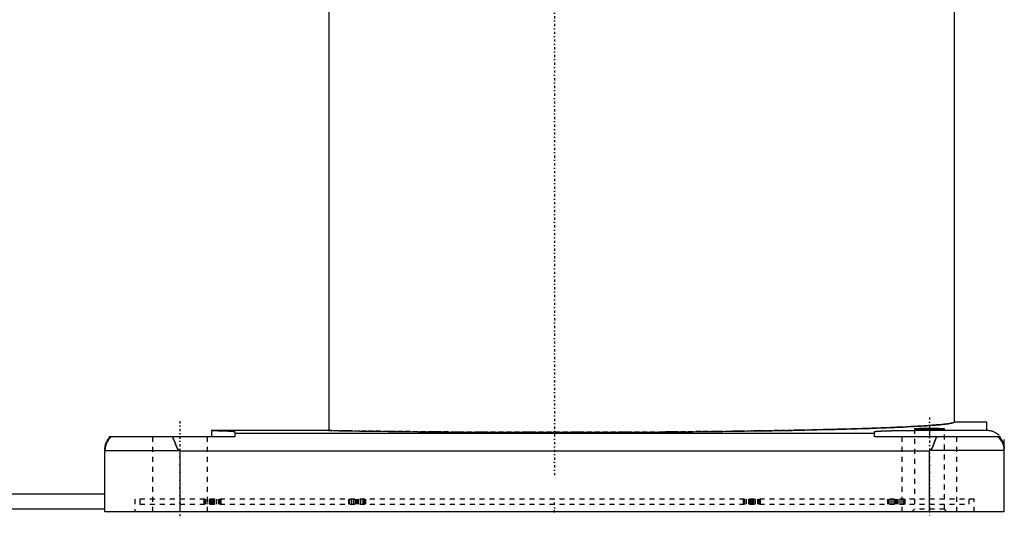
# Model space of a CAD drawing. Extents: x -216 to 565, y -1 to 791.
# Tile 2 of 12: x -107 to 90, y -1 to 99. Entities that reach past the tile are written whole.
import ezdxf

# ---------------------------------------------------------------- set-up
doc = ezdxf.new("R2010")
doc.units = 0
doc.linetypes.add('CENTER', pattern=[1.5, 0.45, -0.5, 0.05, -0.5])
doc.linetypes.add('DASHED', pattern=[2, 1, -1])
for name, color, linetype in [('AM_0', 7, 'CONTINUOUS'), ('AM_3', 7, 'DASHED'), ('AM_7', 7, 'CENTER')]:
    doc.layers.add(name, color=color, linetype=linetype)

msp = doc.modelspace()

# ---------------------------------------------------------------- linework, layer by layer
at = {"layer": 'AM_0', "color": 7, "linetype": 'CONTINUOUS'}
for p, q in [((80, 18), (80, 168.5)), ((-45.21, 114.38), (-45.21, 16.27)), ((80, 18), (86.5, 18)), ((86.5, 16.32), (86.5, 18)), ((-45.21, 16.27), (-68.68, 16.27)), ((-68.68, 16.27), (-68.68, 15)), ((-64, 16.04), (-64, 15)), ((64, 15), (64, 16.04)), ((75, 16.32), (75, 15)), ((75, 16.32), (86.5, 16.32)), ((-64, 15), (-89.2, 15)), ((-64, 15.73), (64, 15.73)), ((89.24, 15), (64, 15)), ((90, 0), (90, 14.5)), ((-90, 0), (-90, 12.77)), ((-90, 12.3), (-75.14, 12.3)), ((-75.14, 12.3), (-75, 12.23)), ((-75, 12.23), (-75, 0)), ((-75, 12.23), (75, 12.23)), ((75, 12.23), (75.14, 12.3)), ((75, 0), (75, 12.23)), ((90, 12.3), (75.14, 12.3)), ((-90, 3.5), (-157.5, 3.5)), ((-90, 0.5), (-157.5, 0.5)), ((90, 0), (-90, 0))]:
    msp.add_line(p, q, dxfattribs=at)
for points in [[(-45.21, 16.27, 0), (-44.54, 16.26, 0), (-43.2, 16.24, 0), (-41.84, 16.21, 0), (-41.15, 16.2, 0), (-40.46, 16.19, 0), (-39.06, 16.17, 0), (-37.65, 16.15, 0), (-36.22, 16.13, 0), (-34.78, 16.11, 0), (-33.33, 16.1, 0), (-32.59, 16.09, 0), (-31.86, 16.08, 0), (-30.38, 16.06, 0), (-28.88, 16.05, 0), (-27.38, 16.03, 0), (-25.86, 16.02, 0), (-24.33, 16, 0), (-23.57, 16, 0), (-22.8, 15.99, 0), (-21.25, 15.98, 0), (-19.7, 15.97, 0), (-18.91, 15.96, 0), (-18.13, 15.96, 0), (-16.56, 15.95, 0), (-14.99, 15.94, 0), (-14.19, 15.94, 0), (-13.4, 15.93, 0), (-11.81, 15.93, 0), (-10.22, 15.92, 0), (-8.62, 15.92, 0), (-7.02, 15.91, 0), (-5.42, 15.91, 0), (-4.62, 15.91, 0), (-3.81, 15.91, 0), (-2.21, 15.91, 0), (-0.6, 15.91, 0), (1.01, 15.91, 0), (2.62, 15.91, 0), (4.22, 15.91, 0), (5.03, 15.91, 0), (5.83, 15.91, 0), (7.43, 15.91, 0), (9.03, 15.92, 0), (10.63, 15.92, 0), (12.22, 15.93, 0), (13.81, 15.94, 0), (14.6, 15.94, 0), (15.39, 15.94, 0), (16.96, 15.95, 0), (18.53, 15.96, 0), (20.09, 15.97, 0), (21.65, 15.98, 0), (23.19, 16, 0), (23.96, 16, 0), (24.72, 16.01, 0), (26.25, 16.02, 0), (27.76, 16.04, 0), (29.27, 16.05, 0), (30.76, 16.07, 0), (32.24, 16.08, 0), (32.97, 16.09, 0), (33.7, 16.1, 0), (35.15, 16.12, 0), (36.59, 16.14, 0), (37.3, 16.15, 0), (38.01, 16.16, 0), (39.42, 16.18, 0), (40.81, 16.2, 0), (41.5, 16.21, 0), (42.19, 16.22, 0), (43.55, 16.24, 0), (44.89, 16.27, 0), (46.21, 16.29, 0), (47.51, 16.31, 0), (48.8, 16.34, 0), (49.43, 16.35, 0), (50.06, 16.37, 0), (51.31, 16.39, 0), (52.53, 16.42, 0), (53.73, 16.45, 0), (54.91, 16.48, 0), (56.07, 16.51, 0), (56.64, 16.52, 0), (57.21, 16.54, 0), (58.32, 16.57, 0), (59.41, 16.6, 0), (60.47, 16.63, 0), (61.51, 16.66, 0), (62.53, 16.69, 0), (63.03, 16.71, 0), (63.52, 16.73, 0), (64.49, 16.76, 0), (65.42, 16.79, 0), (66.34, 16.83, 0), (67.22, 16.86, 0), (68.08, 16.9, 0), (68.5, 16.92, 0), (68.91, 16.94, 0), (69.71, 16.97, 0), (70.49, 17.01, 0), (71.24, 17.05, 0), (71.95, 17.08, 0), (72.64, 17.12, 0), (72.97, 17.14, 0), (73.3, 17.16, 0), (73.93, 17.2, 0), (74.53, 17.24, 0), (74.82, 17.26, 0), (75.1, 17.28, 0), (75.64, 17.32, 0), (76.15, 17.36, 0), (76.39, 17.38, 0), (76.62, 17.4, 0), (77.07, 17.44, 0), (77.49, 17.48, 0), (77.87, 17.52, 0), (78.22, 17.56, 0), (78.55, 17.6, 0), (78.69, 17.62, 0), (78.83, 17.64, 0), (79.09, 17.69, 0), (79.32, 17.73, 0), (79.51, 17.77, 0), (79.67, 17.81, 0), (79.8, 17.85, 0), (79.85, 17.87, 0), (79.9, 17.89, 0), (79.96, 17.94, 0), (80, 17.98, 0), (80, 18, 0)], [(-68.68, 16.27, 0), (-68.44, 16.27, 0), (-67.98, 16.26, 0), (-67.54, 16.25, 0), (-67.32, 16.24, 0), (-67.12, 16.24, 0), (-66.72, 16.23, 0), (-66.35, 16.21, 0), (-66, 16.2, 0), (-65.67, 16.19, 0), (-65.38, 16.18, 0), (-65.24, 16.17, 0), (-65.11, 16.16, 0), (-64.87, 16.15, 0), (-64.65, 16.13, 0), (-64.47, 16.12, 0), (-64.31, 16.1, 0), (-64.19, 16.09, 0), (-64.14, 16.08, 0), (-64.1, 16.07, 0), (-64.04, 16.06, 0), (-64, 16.04, 0), (-64, 16.04, 0)], [(64, 16.04, 0), (64, 16.04, 0), (64, 16.04, 0), (64.01, 16.05, 0), (64.01, 16.05, 0), (64.01, 16.05, 0), (64.02, 16.05, 0), (64.04, 16.06, 0), (64.05, 16.06, 0), (64.07, 16.07, 0), (64.08, 16.07, 0), (64.09, 16.07, 0), (64.1, 16.08, 0), (64.13, 16.08, 0), (64.15, 16.08, 0), (64.18, 16.09, 0), (64.21, 16.09, 0), (64.24, 16.1, 0), (64.26, 16.1, 0), (64.28, 16.1, 0), (64.32, 16.1, 0), (64.35, 16.11, 0), (64.37, 16.11, 0), (64.4, 16.11, 0), (64.44, 16.12, 0), (64.49, 16.12, 0), (64.51, 16.12, 0), (64.53, 16.12, 0), (64.58, 16.13, 0), (64.64, 16.13, 0), (64.69, 16.14, 0), (64.75, 16.14, 0), (64.81, 16.14, 0), (64.84, 16.15, 0), (64.87, 16.15, 0), (64.93, 16.15, 0), (65, 16.16, 0), (65.06, 16.16, 0), (65.13, 16.16, 0), (65.21, 16.17, 0), (65.24, 16.17, 0), (65.28, 16.17, 0), (65.36, 16.17, 0), (65.43, 16.18, 0), (65.51, 16.18, 0), (65.6, 16.19, 0), (65.68, 16.19, 0), (65.72, 16.19, 0), (65.77, 16.19, 0), (65.85, 16.2, 0), (65.94, 16.2, 0), (66.04, 16.2, 0), (66.13, 16.21, 0), (66.22, 16.21, 0), (66.27, 16.21, 0), (66.32, 16.21, 0), (66.42, 16.22, 0), (66.52, 16.22, 0), (66.63, 16.22, 0), (66.73, 16.23, 0), (66.84, 16.23, 0), (66.89, 16.23, 0), (66.94, 16.23, 0), (67.05, 16.24, 0), (67.17, 16.24, 0), (67.22, 16.24, 0), (67.28, 16.24, 0), (67.39, 16.24, 0), (67.51, 16.25, 0), (67.57, 16.25, 0), (67.63, 16.25, 0), (67.75, 16.25, 0), (67.87, 16.26, 0), (67.99, 16.26, 0), (68.11, 16.26, 0), (68.24, 16.26, 0), (68.3, 16.26, 0), (68.37, 16.27, 0), (68.5, 16.27, 0), (68.63, 16.27, 0), (68.76, 16.27, 0), (68.89, 16.28, 0), (69.02, 16.28, 0), (69.09, 16.28, 0), (69.16, 16.28, 0), (69.29, 16.28, 0), (69.43, 16.28, 0), (69.57, 16.29, 0), (69.71, 16.29, 0), (69.85, 16.29, 0), (69.92, 16.29, 0), (69.99, 16.29, 0), (70.13, 16.29, 0), (70.28, 16.3, 0), (70.42, 16.3, 0), (70.57, 16.3, 0), (70.72, 16.3, 0), (70.79, 16.3, 0), (70.86, 16.3, 0), (71.01, 16.3, 0), (71.16, 16.31, 0), (71.31, 16.31, 0), (71.46, 16.31, 0), (71.62, 16.31, 0), (71.69, 16.31, 0), (71.77, 16.31, 0), (71.92, 16.31, 0), (72.08, 16.31, 0), (72.15, 16.31, 0), (72.23, 16.31, 0), (72.39, 16.32, 0), (72.54, 16.32, 0), (72.62, 16.32, 0), (72.7, 16.32, 0), (72.85, 16.32, 0), (73.01, 16.32, 0), (73.17, 16.32, 0), (73.33, 16.32, 0), (73.48, 16.32, 0), (73.56, 16.32, 0), (73.64, 16.32, 0), (73.8, 16.32, 0), (73.96, 16.32, 0), (74.12, 16.32, 0), (74.28, 16.32, 0), (74.44, 16.32, 0), (74.52, 16.32, 0), (74.6, 16.32, 0), (74.76, 16.32, 0), (74.92, 16.32, 0), (75, 16.32, 0)], [(72, 16.56, 0), (72, 16.56, 0), (72, 16.56, 0), (72, 16.56, 0), (72, 16.56, 0), (72, 16.56, 0), (72.01, 16.56, 0), (72.01, 16.57, 0), (72.01, 16.57, 0), (72.02, 16.57, 0), (72.02, 16.57, 0), (72.03, 16.57, 0), (72.03, 16.57, 0), (72.03, 16.57, 0), (72.04, 16.57, 0), (72.05, 16.57, 0), (72.06, 16.58, 0), (72.07, 16.58, 0), (72.07, 16.58, 0), (72.08, 16.58, 0), (72.09, 16.58, 0), (72.1, 16.58, 0), (72.1, 16.58, 0), (72.11, 16.58, 0), (72.12, 16.58, 0), (72.13, 16.58, 0), (72.14, 16.58, 0), (72.15, 16.58, 0), (72.16, 16.59, 0), (72.17, 16.59, 0), (72.19, 16.59, 0), (72.2, 16.59, 0), (72.22, 16.59, 0), (72.23, 16.59, 0), (72.24, 16.59, 0), (72.25, 16.59, 0), (72.27, 16.59, 0), (72.29, 16.59, 0), (72.31, 16.59, 0), (72.33, 16.6, 0), (72.34, 16.6, 0), (72.35, 16.6, 0), (72.37, 16.6, 0), (72.39, 16.6, 0), (72.41, 16.6, 0), (72.44, 16.6, 0), (72.46, 16.6, 0), (72.47, 16.6, 0), (72.48, 16.6, 0), (72.51, 16.6, 0), (72.53, 16.6, 0), (72.56, 16.61, 0), (72.58, 16.61, 0), (72.61, 16.61, 0), (72.62, 16.61, 0), (72.63, 16.61, 0), (72.66, 16.61, 0), (72.69, 16.61, 0), (72.72, 16.61, 0), (72.74, 16.61, 0), (72.77, 16.61, 0), (72.79, 16.61, 0), (72.8, 16.61, 0), (72.83, 16.61, 0), (72.86, 16.61, 0), (72.88, 16.62, 0), (72.89, 16.62, 0), (72.93, 16.62, 0), (72.96, 16.62, 0), (72.97, 16.62, 0), (72.99, 16.62, 0), (73.02, 16.62, 0), (73.05, 16.62, 0), (73.09, 16.62, 0), (73.12, 16.62, 0), (73.16, 16.62, 0), (73.17, 16.62, 0), (73.19, 16.62, 0), (73.23, 16.62, 0), (73.26, 16.62, 0), (73.3, 16.62, 0), (73.33, 16.63, 0), (73.37, 16.63, 0), (73.39, 16.63, 0), (73.41, 16.63, 0), (73.44, 16.63, 0), (73.48, 16.63, 0), (73.52, 16.63, 0), (73.56, 16.63, 0), (73.6, 16.63, 0), (73.61, 16.63, 0), (73.63, 16.63, 0), (73.67, 16.63, 0), (73.71, 16.63, 0), (73.75, 16.63, 0), (73.79, 16.63, 0), (73.83, 16.63, 0), (73.85, 16.63, 0), (73.87, 16.63, 0), (73.91, 16.63, 0), (73.95, 16.63, 0), (73.99, 16.63, 0), (74.04, 16.63, 0), (74.08, 16.63, 0), (74.1, 16.63, 0), (74.12, 16.63, 0), (74.16, 16.64, 0), (74.2, 16.64, 0), (74.22, 16.64, 0), (74.24, 16.64, 0), (74.29, 16.64, 0), (74.33, 16.64, 0), (74.35, 16.64, 0), (74.37, 16.64, 0), (74.41, 16.64, 0), (74.46, 16.64, 0), (74.5, 16.64, 0), (74.54, 16.64, 0), (74.59, 16.64, 0), (74.61, 16.64, 0), (74.63, 16.64, 0), (74.67, 16.64, 0), (74.72, 16.64, 0), (74.76, 16.64, 0), (74.8, 16.64, 0), (74.85, 16.64, 0), (74.87, 16.64, 0), (74.89, 16.64, 0), (74.93, 16.64, 0), (74.98, 16.64, 0), (75, 16.64, 0)], [(78, 16.56, 0), (78, 16.56, 0), (78, 16.56, 0), (77.99, 16.55, 0), (77.99, 16.55, 0), (77.98, 16.55, 0), (77.97, 16.55, 0), (77.96, 16.55, 0), (77.95, 16.55, 0), (77.93, 16.54, 0), (77.91, 16.54, 0), (77.9, 16.54, 0), (77.89, 16.54, 0), (77.86, 16.54, 0), (77.83, 16.53, 0), (77.8, 16.53, 0), (77.77, 16.53, 0), (77.74, 16.53, 0), (77.72, 16.53, 0), (77.7, 16.53, 0), (77.66, 16.52, 0), (77.62, 16.52, 0), (77.6, 16.52, 0), (77.58, 16.52, 0), (77.53, 16.52, 0), (77.48, 16.52, 0), (77.46, 16.51, 0), (77.43, 16.51, 0), (77.38, 16.51, 0), (77.33, 16.51, 0), (77.27, 16.51, 0), (77.21, 16.51, 0), (77.15, 16.51, 0), (77.12, 16.5, 0), (77.09, 16.5, 0), (77.03, 16.5, 0), (76.96, 16.5, 0), (76.89, 16.5, 0), (76.83, 16.5, 0), (76.76, 16.5, 0), (76.72, 16.5, 0), (76.68, 16.49, 0), (76.61, 16.49, 0), (76.54, 16.49, 0), (76.46, 16.49, 0), (76.39, 16.49, 0), (76.31, 16.49, 0), (76.27, 16.49, 0), (76.23, 16.49, 0), (76.15, 16.49, 0), (76.07, 16.49, 0), (75.98, 16.49, 0), (75.9, 16.48, 0), (75.82, 16.48, 0), (75.78, 16.48, 0), (75.73, 16.48, 0), (75.65, 16.48, 0), (75.56, 16.48, 0), (75.48, 16.48, 0), (75.39, 16.48, 0), (75.3, 16.48, 0), (75.26, 16.48, 0), (75.22, 16.48, 0), (75.13, 16.48, 0), (75.04, 16.48, 0), (75, 16.48, 0), (74.96, 16.48, 0), (74.87, 16.48, 0), (74.78, 16.48, 0), (74.74, 16.48, 0), (74.7, 16.48, 0), (74.61, 16.48, 0), (74.52, 16.48, 0), (74.44, 16.48, 0), (74.35, 16.48, 0), (74.27, 16.48, 0), (74.22, 16.48, 0), (74.18, 16.48, 0), (74.1, 16.48, 0), (74.02, 16.49, 0), (73.93, 16.49, 0), (73.85, 16.49, 0), (73.77, 16.49, 0), (73.73, 16.49, 0), (73.69, 16.49, 0), (73.61, 16.49, 0), (73.54, 16.49, 0), (73.46, 16.49, 0), (73.39, 16.49, 0), (73.32, 16.49, 0), (73.28, 16.5, 0), (73.24, 16.5, 0), (73.17, 16.5, 0), (73.11, 16.5, 0), (73.04, 16.5, 0), (72.97, 16.5, 0), (72.91, 16.5, 0), (72.88, 16.5, 0), (72.85, 16.51, 0), (72.79, 16.51, 0), (72.73, 16.51, 0), (72.67, 16.51, 0), (72.62, 16.51, 0), (72.57, 16.51, 0), (72.54, 16.51, 0), (72.52, 16.52, 0), (72.47, 16.52, 0), (72.42, 16.52, 0), (72.4, 16.52, 0), (72.38, 16.52, 0), (72.34, 16.52, 0), (72.3, 16.53, 0), (72.28, 16.53, 0), (72.26, 16.53, 0), (72.23, 16.53, 0), (72.2, 16.53, 0), (72.17, 16.53, 0), (72.14, 16.54, 0), (72.11, 16.54, 0), (72.1, 16.54, 0), (72.09, 16.54, 0), (72.07, 16.54, 0), (72.05, 16.55, 0), (72.04, 16.55, 0), (72.03, 16.55, 0), (72.02, 16.55, 0), (72.01, 16.55, 0), (72.01, 16.55, 0), (72, 16.56, 0), (72, 16.56, 0), (72, 16.56, 0)], [(75, 16.64, 0), (75.02, 16.64, 0), (75.07, 16.64, 0), (75.11, 16.64, 0), (75.13, 16.64, 0), (75.15, 16.64, 0), (75.2, 16.64, 0), (75.24, 16.64, 0), (75.28, 16.64, 0), (75.33, 16.64, 0), (75.37, 16.64, 0), (75.39, 16.64, 0), (75.41, 16.64, 0), (75.46, 16.64, 0), (75.5, 16.64, 0), (75.54, 16.64, 0), (75.59, 16.64, 0), (75.63, 16.64, 0), (75.65, 16.64, 0), (75.67, 16.64, 0), (75.71, 16.64, 0), (75.76, 16.64, 0), (75.78, 16.64, 0), (75.8, 16.64, 0), (75.84, 16.64, 0), (75.88, 16.63, 0), (75.9, 16.63, 0), (75.92, 16.63, 0), (75.96, 16.63, 0), (76.01, 16.63, 0), (76.05, 16.63, 0), (76.09, 16.63, 0), (76.13, 16.63, 0), (76.15, 16.63, 0), (76.17, 16.63, 0), (76.21, 16.63, 0), (76.25, 16.63, 0), (76.29, 16.63, 0), (76.33, 16.63, 0), (76.37, 16.63, 0), (76.39, 16.63, 0), (76.4, 16.63, 0), (76.44, 16.63, 0), (76.48, 16.63, 0), (76.52, 16.63, 0), (76.56, 16.63, 0), (76.59, 16.63, 0), (76.61, 16.63, 0), (76.63, 16.63, 0), (76.67, 16.63, 0), (76.7, 16.62, 0), (76.74, 16.62, 0), (76.77, 16.62, 0), (76.81, 16.62, 0), (76.83, 16.62, 0), (76.84, 16.62, 0), (76.88, 16.62, 0), (76.91, 16.62, 0), (76.95, 16.62, 0), (76.98, 16.62, 0), (77.01, 16.62, 0), (77.03, 16.62, 0), (77.04, 16.62, 0), (77.07, 16.62, 0), (77.11, 16.62, 0), (77.12, 16.62, 0), (77.14, 16.61, 0), (77.17, 16.61, 0), (77.2, 16.61, 0), (77.21, 16.61, 0), (77.23, 16.61, 0), (77.26, 16.61, 0), (77.28, 16.61, 0), (77.31, 16.61, 0), (77.34, 16.61, 0), (77.37, 16.61, 0), (77.38, 16.61, 0), (77.39, 16.61, 0), (77.42, 16.61, 0), (77.44, 16.61, 0), (77.47, 16.6, 0), (77.49, 16.6, 0), (77.52, 16.6, 0), (77.53, 16.6, 0), (77.54, 16.6, 0), (77.56, 16.6, 0), (77.59, 16.6, 0), (77.61, 16.6, 0), (77.63, 16.6, 0), (77.65, 16.6, 0), (77.66, 16.6, 0), (77.67, 16.6, 0), (77.69, 16.59, 0), (77.71, 16.59, 0), (77.73, 16.59, 0), (77.75, 16.59, 0), (77.76, 16.59, 0), (77.77, 16.59, 0), (77.78, 16.59, 0), (77.8, 16.59, 0), (77.81, 16.59, 0), (77.83, 16.59, 0), (77.84, 16.59, 0), (77.85, 16.58, 0), (77.86, 16.58, 0), (77.87, 16.58, 0), (77.88, 16.58, 0), (77.89, 16.58, 0), (77.9, 16.58, 0), (77.9, 16.58, 0), (77.91, 16.58, 0), (77.92, 16.58, 0), (77.93, 16.58, 0), (77.93, 16.58, 0), (77.94, 16.58, 0), (77.95, 16.57, 0), (77.96, 16.57, 0), (77.97, 16.57, 0), (77.97, 16.57, 0), (77.97, 16.57, 0), (77.98, 16.57, 0), (77.98, 16.57, 0), (77.99, 16.57, 0), (77.99, 16.57, 0), (77.99, 16.56, 0), (78, 16.56, 0), (78, 16.56, 0), (78, 16.56, 0), (78, 16.56, 0), (78, 16.56, 0), (78, 16.56, 0)], [(86.5, 16.32, 0), (86.58, 16.32, 0), (86.73, 16.32, 0), (86.88, 16.3, 0), (86.96, 16.29, 0), (87.04, 16.28, 0), (87.19, 16.26, 0), (87.34, 16.22, 0), (87.48, 16.18, 0), (87.63, 16.14, 0), (87.78, 16.08, 0), (87.85, 16.05, 0), (87.92, 16.02, 0), (88.06, 15.96, 0), (88.19, 15.89, 0), (88.32, 15.81, 0), (88.45, 15.73, 0), (88.58, 15.64, 0), (88.64, 15.59, 0), (88.7, 15.55, 0), (88.82, 15.45, 0), (88.93, 15.34, 0), (88.99, 15.29, 0)], [(-90, 12.53, 0), (-90, 12.61, 0), (-89.99, 12.76, 0), (-89.98, 12.91, 0), (-89.97, 12.99, 0), (-89.96, 13.06, 0), (-89.93, 13.21, 0), (-89.9, 13.36, 0), (-89.86, 13.51, 0), (-89.82, 13.65, 0), (-89.76, 13.8, 0), (-89.74, 13.87, 0), (-89.71, 13.94, 0), (-89.64, 14.08, 0), (-89.57, 14.21, 0), (-89.5, 14.34, 0), (-89.42, 14.47, 0), (-89.33, 14.6, 0), (-89.28, 14.66, 0), (-89.24, 14.72, 0), (-89.14, 14.83, 0), (-89.04, 14.95, 0), (-88.99, 15, 0)], [(-76.51, 15, 0), (-76.47, 14.94, 0), (-76.39, 14.8, 0), (-76.32, 14.66, 0), (-76.28, 14.58, 0), (-76.25, 14.5, 0), (-76.18, 14.33, 0), (-76.11, 14.15, 0), (-76.04, 13.97, 0), (-75.97, 13.79, 0), (-75.9, 13.6, 0), (-75.86, 13.51, 0), (-75.83, 13.42, 0), (-75.75, 13.24, 0), (-75.68, 13.07, 0), (-75.61, 12.9, 0), (-75.53, 12.76, 0), (-75.48, 12.68, 0), (-75.47, 12.66, 0), (-75.46, 12.64, 0), (-75.45, 12.63, 0), (-75.45, 12.62, 0), (-75.43, 12.6, 0), (-75.42, 12.58, 0), (-75.41, 12.57, 0), (-75.41, 12.56, 0), (-75.39, 12.54, 0), (-75.38, 12.52, 0), (-75.37, 12.51, 0), (-75.37, 12.5, 0), (-75.35, 12.49, 0), (-75.34, 12.47, 0), (-75.33, 12.45, 0), (-75.31, 12.44, 0), (-75.3, 12.42, 0), (-75.29, 12.41, 0), (-75.28, 12.41, 0), (-75.27, 12.39, 0), (-75.25, 12.38, 0), (-75.24, 12.36, 0), (-75.22, 12.35, 0), (-75.2, 12.34, 0), (-75.19, 12.33, 0), (-75.18, 12.33, 0), (-75.17, 12.31, 0), (-75.15, 12.3, 0), (-75.14, 12.3, 0)], [(75.14, 12.3, 0), (75.15, 12.3, 0), (75.16, 12.31, 0), (75.18, 12.32, 0), (75.19, 12.33, 0), (75.2, 12.34, 0), (75.21, 12.35, 0), (75.23, 12.36, 0), (75.25, 12.37, 0), (75.26, 12.39, 0), (75.27, 12.4, 0), (75.28, 12.41, 0), (75.29, 12.41, 0), (75.3, 12.43, 0), (75.32, 12.44, 0), (75.33, 12.46, 0), (75.34, 12.47, 0), (75.36, 12.49, 0), (75.36, 12.5, 0), (75.37, 12.51, 0), (75.38, 12.53, 0), (75.4, 12.54, 0), (75.4, 12.55, 0), (75.41, 12.56, 0), (75.42, 12.58, 0), (75.44, 12.6, 0), (75.44, 12.61, 0), (75.45, 12.62, 0), (75.46, 12.64, 0), (75.48, 12.66, 0), (75.49, 12.69, 0), (75.5, 12.71, 0), (75.52, 12.73, 0), (75.52, 12.74, 0), (75.53, 12.76, 0), (75.54, 12.78, 0), (75.55, 12.8, 0), (75.6, 12.89, 0), (75.67, 13.05, 0), (75.75, 13.23, 0), (75.82, 13.41, 0), (75.86, 13.5, 0), (75.89, 13.59, 0), (75.96, 13.78, 0), (76.03, 13.96, 0), (76.1, 14.14, 0), (76.17, 14.32, 0), (76.25, 14.49, 0), (76.28, 14.57, 0), (76.32, 14.65, 0), (76.39, 14.8, 0), (76.47, 14.94, 0), (76.51, 15, 0)], [(88.99, 15, 0), (89.04, 14.95, 0), (89.14, 14.83, 0), (89.24, 14.72, 0), (89.28, 14.66, 0), (89.33, 14.6, 0), (89.42, 14.47, 0), (89.5, 14.34, 0), (89.57, 14.21, 0), (89.64, 14.08, 0), (89.71, 13.94, 0), (89.74, 13.87, 0), (89.76, 13.8, 0), (89.82, 13.65, 0), (89.86, 13.51, 0), (89.9, 13.36, 0), (89.93, 13.21, 0), (89.96, 13.06, 0), (89.97, 12.99, 0), (89.98, 12.91, 0), (89.99, 12.76, 0), (90, 12.61, 0), (90, 12.53, 0)]]:
    msp.add_polyline3d(points, dxfattribs=at)
for centre, start, end in [((-86.5, 12.3), 129.5177, 180), ((86.5, 12.3), 0, 50.4823)]:
    msp.add_arc(centre, 3.5, start, end, dxfattribs=at)
at = {"layer": 'AM_3', "color": 6, "linetype": 'DASHED'}
for p, q in [((72, 16.59), (72, 0.5)), ((78, 0.5), (78, 16.59)), ((-80.5, 15), (-80.5, 0)), ((-69.5, 0), (-69.5, 15)), ((69.5, 15), (69.5, 0)), ((80.5, 0), (80.5, 15)), ((-84, 2.5), (-84, 0)), ((84, 2.5), (-84, 2.5)), ((-83, 2.5), (-83, 1.5)), ((-70.13, 1.5), (-70.13, 2.5)), ((-69.88, 1.5), (-69.88, 2.5)), ((-69.52, 1.5), (-69.52, 2.5)), ((-69.08, 1.5), (-69.08, 2.5)), ((-68.77, 1.5), (-68.77, 2.5)), ((-68.52, 1.5), (-68.52, 2.5)), ((-68.33, 1.5), (-68.33, 2.5)), ((-68.08, 1.5), (-68.08, 2.5)), ((-67.7, 1.5), (-67.7, 2.5)), ((-67.26, 1.5), (-67.26, 2.5)), ((-66.97, 1.5), (-66.97, 2.5)), ((-66.72, 1.5), (-66.72, 2.5)), ((-41.21, 1.5), (-41.21, 2.5)), ((-40.96, 1.5), (-40.96, 2.5)), ((-40.6, 1.5), (-40.6, 2.5)), ((-40.16, 1.5), (-40.16, 2.5)), ((-39.85, 1.5), (-39.85, 2.5)), ((-39.6, 1.5), (-39.6, 2.5)), ((-39.41, 1.5), (-39.41, 2.5)), ((-39.16, 1.5), (-39.16, 2.5)), ((-38.78, 1.5), (-38.78, 2.5)), ((-38.34, 1.5), (-38.34, 2.5)), ((-38.05, 1.5), (-38.05, 2.5)), ((-37.8, 1.5), (-37.8, 2.5)), ((37.8, 1.5), (37.8, 2.5)), ((38.05, 1.5), (38.05, 2.5)), ((38.41, 1.5), (38.41, 2.5)), ((38.85, 1.5), (38.85, 2.5)), ((39.16, 1.5), (39.16, 2.5)), ((39.41, 1.5), (39.41, 2.5)), ((39.6, 1.5), (39.6, 2.5)), ((39.85, 1.5), (39.85, 2.5)), ((40.23, 1.5), (40.23, 2.5)), ((40.67, 1.5), (40.67, 2.5)), ((40.96, 1.5), (40.96, 2.5)), ((41.21, 1.5), (41.21, 2.5)), ((66.72, 1.5), (66.72, 2.5)), ((66.97, 1.5), (66.97, 2.5)), ((67.33, 1.5), (67.33, 2.5)), ((67.77, 1.5), (67.77, 2.5)), ((68.08, 1.5), (68.08, 2.5)), ((68.33, 1.5), (68.33, 2.5)), ((68.52, 1.5), (68.52, 2.5)), ((68.77, 1.5), (68.77, 2.5)), ((69.15, 1.5), (69.15, 2.5)), ((69.59, 1.5), (69.59, 2.5)), ((69.88, 1.5), (69.88, 2.5)), ((70.13, 1.5), (70.13, 2.5)), ((83, 1.5), (83, 2.5)), ((84, 0), (84, 2.5)), ((-83, 1.5), (83, 1.5)), ((72, 0.5), (71.5, 0)), ((78, 0.5), (72, 0.5)), ((78.5, 0), (78, 0.5))]:
    msp.add_line(p, q, dxfattribs=at)
for points in [[(80, 18, 0), (80, 17.98, 0), (79.96, 17.94, 0), (79.9, 17.89, 0), (79.85, 17.87, 0), (79.8, 17.85, 0), (79.67, 17.81, 0), (79.51, 17.77, 0), (79.32, 17.73, 0), (79.09, 17.69, 0), (78.83, 17.64, 0), (78.69, 17.62, 0), (78.55, 17.6, 0), (78.22, 17.56, 0), (77.87, 17.52, 0), (77.49, 17.48, 0), (77.07, 17.44, 0), (76.62, 17.4, 0), (76.39, 17.38, 0), (76.15, 17.36, 0), (75.64, 17.32, 0), (75.1, 17.28, 0), (74.82, 17.26, 0), (74.53, 17.24, 0), (73.93, 17.2, 0), (73.3, 17.16, 0), (72.97, 17.14, 0), (72.64, 17.12, 0), (71.95, 17.08, 0), (71.24, 17.05, 0), (70.49, 17.01, 0), (69.71, 16.97, 0), (68.91, 16.94, 0), (68.5, 16.92, 0), (68.08, 16.9, 0), (67.22, 16.86, 0), (66.34, 16.83, 0), (65.42, 16.79, 0), (64.49, 16.76, 0), (63.52, 16.73, 0), (63.03, 16.71, 0), (62.53, 16.69, 0), (61.51, 16.66, 0), (60.47, 16.63, 0), (59.41, 16.6, 0), (58.32, 16.57, 0), (57.21, 16.54, 0), (56.64, 16.52, 0), (56.07, 16.51, 0), (54.91, 16.48, 0), (53.73, 16.45, 0), (52.53, 16.42, 0), (51.31, 16.39, 0), (50.06, 16.37, 0), (49.43, 16.35, 0), (48.8, 16.34, 0), (47.51, 16.31, 0), (46.21, 16.29, 0), (44.89, 16.27, 0), (43.55, 16.24, 0), (42.19, 16.22, 0), (41.5, 16.21, 0), (40.81, 16.2, 0), (39.42, 16.18, 0), (38.01, 16.16, 0), (37.3, 16.15, 0), (36.59, 16.14, 0), (35.15, 16.12, 0), (33.7, 16.1, 0), (32.97, 16.09, 0), (32.24, 16.08, 0), (30.76, 16.07, 0), (29.27, 16.05, 0), (27.76, 16.04, 0), (26.25, 16.02, 0), (24.72, 16.01, 0), (23.96, 16, 0), (23.19, 16, 0), (21.65, 15.98, 0), (20.09, 15.97, 0), (18.53, 15.96, 0), (16.96, 15.95, 0), (15.39, 15.94, 0), (14.6, 15.94, 0), (13.81, 15.94, 0), (12.22, 15.93, 0), (10.63, 15.92, 0), (9.03, 15.92, 0), (7.43, 15.91, 0), (5.83, 15.91, 0), (5.03, 15.91, 0), (4.22, 15.91, 0), (2.62, 15.91, 0), (1.01, 15.91, 0), (-0.6, 15.91, 0), (-2.21, 15.91, 0), (-3.81, 15.91, 0), (-4.62, 15.91, 0), (-5.42, 15.91, 0), (-7.02, 15.91, 0), (-8.62, 15.92, 0), (-10.22, 15.92, 0), (-11.81, 15.93, 0), (-13.4, 15.93, 0), (-14.19, 15.94, 0), (-14.99, 15.94, 0), (-16.56, 15.95, 0), (-18.13, 15.96, 0), (-18.91, 15.96, 0), (-19.7, 15.97, 0), (-21.25, 15.98, 0), (-22.8, 15.99, 0), (-23.57, 16, 0), (-24.33, 16, 0), (-25.86, 16.02, 0), (-27.38, 16.03, 0), (-28.88, 16.05, 0), (-30.38, 16.06, 0), (-31.86, 16.08, 0), (-32.59, 16.09, 0), (-33.33, 16.1, 0), (-34.78, 16.11, 0), (-36.22, 16.13, 0), (-37.65, 16.15, 0), (-39.06, 16.17, 0), (-40.46, 16.19, 0), (-41.15, 16.2, 0), (-41.84, 16.21, 0), (-43.2, 16.24, 0), (-44.54, 16.26, 0), (-45.21, 16.27, 0)], [(78, 16.59, 0), (78, 16.59, 0), (78, 16.59, 0), (77.99, 16.59, 0), (77.99, 16.59, 0), (77.98, 16.59, 0), (77.97, 16.6, 0), (77.96, 16.6, 0), (77.95, 16.6, 0), (77.93, 16.6, 0), (77.91, 16.61, 0), (77.9, 16.61, 0), (77.89, 16.61, 0), (77.86, 16.61, 0), (77.83, 16.61, 0), (77.8, 16.61, 0), (77.77, 16.62, 0), (77.74, 16.62, 0), (77.72, 16.62, 0), (77.7, 16.62, 0), (77.66, 16.62, 0), (77.62, 16.62, 0), (77.6, 16.63, 0), (77.58, 16.63, 0), (77.53, 16.63, 0), (77.48, 16.63, 0), (77.46, 16.63, 0), (77.43, 16.63, 0), (77.38, 16.63, 0), (77.33, 16.64, 0), (77.27, 16.64, 0), (77.21, 16.64, 0), (77.15, 16.64, 0), (77.12, 16.64, 0), (77.09, 16.64, 0), (77.03, 16.64, 0), (76.96, 16.65, 0), (76.89, 16.65, 0), (76.83, 16.65, 0), (76.76, 16.65, 0), (76.72, 16.65, 0), (76.68, 16.65, 0), (76.61, 16.65, 0), (76.54, 16.65, 0), (76.46, 16.65, 0), (76.39, 16.66, 0), (76.31, 16.66, 0), (76.27, 16.66, 0), (76.23, 16.66, 0), (76.15, 16.66, 0), (76.07, 16.66, 0), (75.98, 16.66, 0), (75.9, 16.66, 0), (75.82, 16.66, 0), (75.78, 16.66, 0), (75.73, 16.66, 0), (75.65, 16.66, 0), (75.56, 16.66, 0), (75.48, 16.66, 0), (75.39, 16.66, 0), (75.3, 16.66, 0), (75.26, 16.66, 0), (75.22, 16.66, 0), (75.13, 16.66, 0), (75.04, 16.66, 0), (75, 16.66, 0), (74.96, 16.66, 0), (74.87, 16.66, 0), (74.78, 16.66, 0), (74.74, 16.66, 0), (74.7, 16.66, 0), (74.61, 16.66, 0), (74.52, 16.66, 0), (74.44, 16.66, 0), (74.35, 16.66, 0), (74.27, 16.66, 0), (74.22, 16.66, 0), (74.18, 16.66, 0), (74.1, 16.66, 0), (74.02, 16.66, 0), (73.93, 16.66, 0), (73.85, 16.66, 0), (73.77, 16.66, 0), (73.73, 16.66, 0), (73.69, 16.66, 0), (73.61, 16.66, 0), (73.54, 16.65, 0), (73.46, 16.65, 0), (73.39, 16.65, 0), (73.32, 16.65, 0), (73.28, 16.65, 0), (73.24, 16.65, 0), (73.17, 16.65, 0), (73.11, 16.65, 0), (73.04, 16.65, 0), (72.97, 16.64, 0), (72.91, 16.64, 0), (72.88, 16.64, 0), (72.85, 16.64, 0), (72.79, 16.64, 0), (72.73, 16.64, 0), (72.67, 16.64, 0), (72.62, 16.63, 0), (72.57, 16.63, 0), (72.54, 16.63, 0), (72.52, 16.63, 0), (72.47, 16.63, 0), (72.42, 16.63, 0), (72.4, 16.63, 0), (72.38, 16.62, 0), (72.34, 16.62, 0), (72.3, 16.62, 0), (72.28, 16.62, 0), (72.26, 16.62, 0), (72.23, 16.62, 0), (72.2, 16.61, 0), (72.17, 16.61, 0), (72.14, 16.61, 0), (72.11, 16.61, 0), (72.1, 16.61, 0), (72.09, 16.61, 0), (72.07, 16.6, 0), (72.05, 16.6, 0), (72.04, 16.6, 0), (72.03, 16.6, 0), (72.02, 16.59, 0), (72.01, 16.59, 0), (72.01, 16.59, 0), (72, 16.59, 0), (72, 16.59, 0), (72, 16.59, 0)], [(72, 16.53, 0), (72, 16.53, 0), (72, 16.53, 0), (72.01, 16.53, 0), (72.01, 16.53, 0), (72.02, 16.53, 0), (72.03, 16.52, 0), (72.04, 16.52, 0), (72.05, 16.52, 0), (72.07, 16.52, 0), (72.09, 16.51, 0), (72.1, 16.51, 0), (72.11, 16.51, 0), (72.14, 16.51, 0), (72.17, 16.51, 0), (72.2, 16.51, 0), (72.23, 16.5, 0), (72.26, 16.5, 0), (72.28, 16.5, 0), (72.3, 16.5, 0), (72.34, 16.5, 0), (72.38, 16.5, 0), (72.4, 16.49, 0), (72.42, 16.49, 0), (72.47, 16.49, 0), (72.52, 16.49, 0), (72.54, 16.49, 0), (72.57, 16.49, 0), (72.62, 16.49, 0), (72.67, 16.48, 0), (72.73, 16.48, 0), (72.79, 16.48, 0), (72.85, 16.48, 0), (72.88, 16.48, 0), (72.91, 16.48, 0), (72.97, 16.48, 0), (73.04, 16.47, 0), (73.11, 16.47, 0), (73.17, 16.47, 0), (73.24, 16.47, 0), (73.28, 16.47, 0), (73.32, 16.47, 0), (73.39, 16.47, 0), (73.46, 16.47, 0), (73.54, 16.46, 0), (73.61, 16.46, 0), (73.69, 16.46, 0), (73.73, 16.46, 0), (73.77, 16.46, 0), (73.85, 16.46, 0), (73.93, 16.46, 0), (74.02, 16.46, 0), (74.1, 16.46, 0), (74.18, 16.46, 0), (74.22, 16.46, 0), (74.27, 16.46, 0), (74.35, 16.46, 0), (74.44, 16.46, 0), (74.52, 16.46, 0), (74.61, 16.46, 0), (74.7, 16.46, 0), (74.74, 16.46, 0), (74.78, 16.46, 0), (74.87, 16.46, 0), (74.96, 16.46, 0), (75, 16.46, 0), (75.04, 16.46, 0), (75.13, 16.46, 0), (75.22, 16.46, 0), (75.26, 16.46, 0), (75.3, 16.46, 0), (75.39, 16.46, 0), (75.48, 16.46, 0), (75.56, 16.46, 0), (75.65, 16.46, 0), (75.73, 16.46, 0), (75.78, 16.46, 0), (75.82, 16.46, 0), (75.9, 16.46, 0), (75.98, 16.46, 0), (76.07, 16.46, 0), (76.15, 16.46, 0), (76.23, 16.46, 0), (76.27, 16.46, 0), (76.31, 16.46, 0), (76.39, 16.46, 0), (76.46, 16.46, 0), (76.54, 16.47, 0), (76.61, 16.47, 0), (76.68, 16.47, 0), (76.72, 16.47, 0), (76.76, 16.47, 0), (76.83, 16.47, 0), (76.89, 16.47, 0), (76.96, 16.47, 0), (77.03, 16.48, 0), (77.09, 16.48, 0), (77.12, 16.48, 0), (77.15, 16.48, 0), (77.21, 16.48, 0), (77.27, 16.48, 0), (77.33, 16.48, 0), (77.38, 16.49, 0), (77.43, 16.49, 0), (77.46, 16.49, 0), (77.48, 16.49, 0), (77.53, 16.49, 0), (77.58, 16.49, 0), (77.6, 16.49, 0), (77.62, 16.5, 0), (77.66, 16.5, 0), (77.7, 16.5, 0), (77.72, 16.5, 0), (77.74, 16.5, 0), (77.77, 16.5, 0), (77.8, 16.51, 0), (77.83, 16.51, 0), (77.86, 16.51, 0), (77.89, 16.51, 0), (77.9, 16.51, 0), (77.91, 16.51, 0), (77.93, 16.52, 0), (77.95, 16.52, 0), (77.96, 16.52, 0), (77.97, 16.52, 0), (77.98, 16.53, 0), (77.99, 16.53, 0), (77.99, 16.53, 0), (78, 16.53, 0), (78, 16.53, 0), (78, 16.53, 0)], [(-75.14, 12.3, 0), (-75.15, 12.3, 0), (-75.16, 12.31, 0), (-75.18, 12.32, 0), (-75.19, 12.33, 0), (-75.2, 12.34, 0), (-75.21, 12.35, 0), (-75.23, 12.36, 0), (-75.25, 12.37, 0), (-75.26, 12.39, 0), (-75.27, 12.4, 0), (-75.28, 12.41, 0), (-75.29, 12.41, 0), (-75.3, 12.43, 0), (-75.32, 12.44, 0), (-75.33, 12.46, 0), (-75.34, 12.47, 0), (-75.36, 12.49, 0), (-75.36, 12.5, 0), (-75.37, 12.51, 0), (-75.38, 12.53, 0), (-75.4, 12.54, 0), (-75.4, 12.55, 0), (-75.41, 12.56, 0), (-75.42, 12.58, 0), (-75.44, 12.6, 0), (-75.44, 12.61, 0), (-75.45, 12.62, 0), (-75.46, 12.64, 0), (-75.48, 12.66, 0), (-75.49, 12.69, 0), (-75.5, 12.71, 0), (-75.52, 12.73, 0), (-75.52, 12.74, 0), (-75.53, 12.76, 0), (-75.54, 12.78, 0), (-75.55, 12.8, 0), (-75.6, 12.89, 0), (-75.67, 13.05, 0), (-75.75, 13.23, 0), (-75.82, 13.41, 0), (-75.86, 13.5, 0), (-75.89, 13.59, 0), (-75.96, 13.78, 0), (-76.03, 13.96, 0), (-76.1, 14.14, 0), (-76.17, 14.32, 0), (-76.25, 14.49, 0), (-76.28, 14.57, 0), (-76.32, 14.65, 0), (-76.39, 14.8, 0), (-76.47, 14.94, 0), (-76.51, 15, 0)], [(76.51, 15, 0), (76.47, 14.94, 0), (76.39, 14.8, 0), (76.32, 14.66, 0), (76.28, 14.58, 0), (76.25, 14.5, 0), (76.18, 14.33, 0), (76.11, 14.15, 0), (76.04, 13.97, 0), (75.97, 13.79, 0), (75.9, 13.6, 0), (75.86, 13.51, 0), (75.83, 13.42, 0), (75.75, 13.24, 0), (75.68, 13.07, 0), (75.61, 12.9, 0), (75.53, 12.76, 0), (75.48, 12.68, 0), (75.47, 12.66, 0), (75.46, 12.64, 0), (75.45, 12.63, 0), (75.45, 12.62, 0), (75.43, 12.6, 0), (75.42, 12.58, 0), (75.41, 12.57, 0), (75.41, 12.56, 0), (75.39, 12.54, 0), (75.38, 12.52, 0), (75.37, 12.51, 0), (75.37, 12.5, 0), (75.35, 12.49, 0), (75.34, 12.47, 0), (75.33, 12.45, 0), (75.31, 12.44, 0), (75.3, 12.42, 0), (75.29, 12.41, 0), (75.28, 12.41, 0), (75.27, 12.39, 0), (75.25, 12.38, 0), (75.24, 12.36, 0), (75.22, 12.35, 0), (75.2, 12.34, 0), (75.19, 12.33, 0), (75.18, 12.33, 0), (75.17, 12.31, 0), (75.15, 12.3, 0), (75.14, 12.3, 0)]]:
    msp.add_polyline3d(points, dxfattribs=at)
at = {"layer": 'AM_7', "color": 4, "linetype": 'CENTER'}
for p, q in [((0, 201.51), (0, 7.27)), ((-75, 18.16), (-75, -0.86)), ((75, 18.9), (75, -0.9)), ((0, -0.12), (0, 2.62))]:
    msp.add_line(p, q, dxfattribs=at)

doc.saveas('drawing.dxf')
